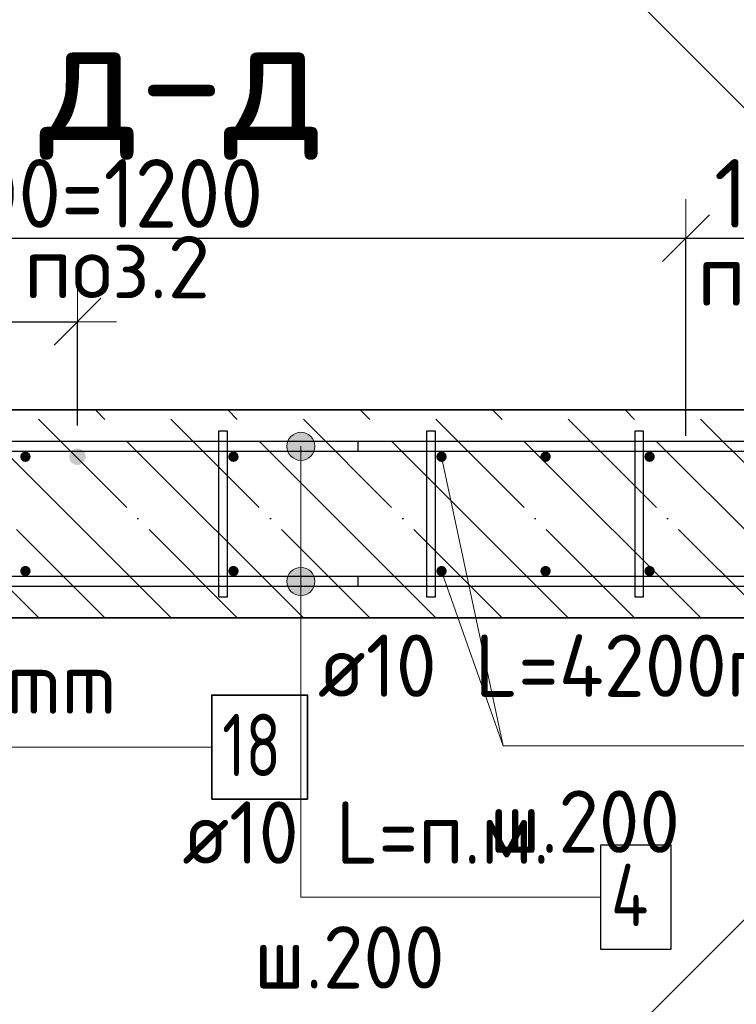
# Model space of a CAD drawing. Header units: millimetres. Extents: x -24871 to 40608, y -2869 to 48080.
# Tile 11 of 119: x -21200 to -20511, y 40583 to 41530. Entities that reach past the tile are written whole.
import ezdxf

# ---------------------------------------------------------------- set-up
doc = ezdxf.new("R2010")
doc.units = ezdxf.units.MM
doc.header["$PDMODE"] = 65
doc.linetypes.add('______11', pattern=[150, 120, -15, 0, -15])
doc.linetypes.add('______5', pattern=[330, 240, -30, 30, -30])
for name, color, linetype, lineweight in [('Standard', 7, 'Continuous', 25), ('Арм.стержн. Арматура края', 96, 'Continuous', 35), ('Арм.стержн. вертикальными 1', 22, 'Continuous', 35), ('Арм.стержн.горизонт. 1', 180, 'Continuous', 35), ('Размерная линия_ общее', 7, 'Continuous', 13)]:
    doc.layers.add(name, color=color, linetype=linetype, lineweight=lineweight)
doc.layers.add('Арм.стержн. вертикальными 2', color=7, linetype='Continuous', lineweight=35, true_color=0x006e00)
doc.layers.add('Арм.стержн.Стяжки', color=7, linetype='Continuous', lineweight=35, true_color=0x501e0f)
doc.styles.add('ISOCPEUR', font='ISOCPEUR')
doc.dimstyles.new('DIMSTYLE_15', dxfattribs={"dimtxt": 60, "dimasz": 75, "dimexe": 0, "dimexo": 0, "dimgap": 30, "dimtad": 2, "dimdec": 0, "dimrnd": 5, "dimzin": 12, "dimdsep": 46, "dimtxsty": 'ISOCPEUR', "dimblk1": 'ALL_ML_STRICH', "dimblk2": 'ALL_ML_STRICH', "dimsah": 1, "dimcen": 0, "dimclrd": 7, "dimclre": 256, "dimclrt": 7, "dimadec": 0, "dimazin": 0, "dimtfac": 1, "dimtdec": 0, "dimtix": 1, "dimtmove": 2, "dimatfit": 3, "dimfxl": 0, "dimtzin": 0, "dimlwd": 0, "dimlwe": -3, "dimarcsym": 0})
doc.dimstyles.new('DIMSTYLE_4', dxfattribs={"dimtxt": 66, "dimasz": 75, "dimexe": 0, "dimexo": 0, "dimgap": 33, "dimtad": 2, "dimdec": 0, "dimrnd": 5, "dimzin": 12, "dimdsep": 46, "dimtxsty": 'ISOCPEUR', "dimblk1": 'ALL_ML_STRICH', "dimblk2": 'ALL_ML_STRICH', "dimsah": 1, "dimcen": 0, "dimclrd": 7, "dimclre": 256, "dimclrt": 7, "dimadec": 0, "dimazin": 0, "dimtfac": 1, "dimtdec": 0, "dimtix": 1, "dimtmove": 2, "dimatfit": 3, "dimfxl": 0, "dimtvp": 1.2, "dimtzin": 0, "dimlwd": 0, "dimlwe": -3, "dimarcsym": 0})
doc.dimstyles.new('DIMSTYLE_5', dxfattribs={"dimtxt": 66, "dimasz": 75, "dimexe": 0, "dimexo": 0, "dimgap": 33, "dimtad": 2, "dimdec": 0, "dimrnd": 5, "dimzin": 12, "dimdsep": 46, "dimtxsty": 'ISOCPEUR', "dimblk1": 'ALL_ML_STRICH', "dimblk2": 'ALL_ML_STRICH', "dimsah": 1, "dimcen": 0, "dimclrd": 7, "dimclre": 256, "dimclrt": 7, "dimadec": 0, "dimazin": 0, "dimtfac": 1, "dimtdec": 0, "dimtix": 1, "dimtmove": 2, "dimatfit": 3, "dimfxl": 0, "dimtzin": 0, "dimlwd": 0, "dimlwe": -3, "dimarcsym": 0})

# ---------------------------------------------------------------- blocks, each defined once
blk = doc.blocks.new('ALL_ML_STRICH')
at = {"color": 0, "linetype": 'ByBlock', "lineweight": -2}
for p, q in [((0, -0.5), (0, 0.5)), ((-0.3, -0.3), (0.3, 0.3)), ((-1, 0), (0.5, 0))]:
    blk.add_line(p, q, dxfattribs=at)
blk = doc.blocks.new('*D108')
at = {"layer": 'DEFPOINTS', "color": 7, "linetype": 'Continuous', "lineweight": 13, "transparency": 33554687}
for p in [(-21759.37, 41319.98), (-21759.37, 41109.71), (-20559.37, 41109.71)]:
    blk.add_point(p, dxfattribs=at)
at = {"layer": 'Размерная линия_ общее', "color": 253, "linetype": 'Continuous', "lineweight": -2, "true_color": 0xa0a0a0, "transparency": 33554687}
for p, q in [((-21759.37, 41129.71), (-21759.37, 41319.98)), ((-20559.37, 41129.71), (-20559.37, 41319.98))]:
    blk.add_line(p, q, dxfattribs=at)
at = {"layer": 'Размерная линия_ общее', "color": 7, "linetype": 'Continuous', "lineweight": -2, "transparency": 33554687}
blk.add_line((-21759.37, 41319.98), (-20559.37, 41319.98), dxfattribs=at)
at = {"layer": 'Размерная линия_ общее', "color": 7, "linetype": 'Continuous', "lineweight": 13, "transparency": 33554687, "xscale": 75, "yscale": 75, "zscale": 75, "rotation": 180}
blk.add_blockref('ALL_ML_STRICH', (-21759.37, 41319.98), dxfattribs=at)
at = {"layer": 'Размерная линия_ общее', "color": 7, "linetype": 'Continuous', "lineweight": 13, "transparency": 33554687, "xscale": 75, "yscale": 75, "zscale": 75}
blk.add_blockref('ALL_ML_STRICH', (-20559.37, 41319.98), dxfattribs=at)
at = {"layer": 'Размерная линия_ общее', "color": 7, "linetype": 'Continuous', "lineweight": 13, "transparency": 33554687, "insert": (-21360.37, 41395.98), "char_height": 66, "width": 3.3, "attachment_point": 1, "line_spacing_factor": 0.60241, "style": 'ISOCPEUR'}
blk.add_mtext('\\W0.91;6х200=1200', dxfattribs=at)
blk = doc.blocks.new('*D109')
at = {"layer": 'DEFPOINTS', "color": 7, "linetype": 'Continuous', "lineweight": 13, "transparency": 33554687}
for p in [(-20559.37, 41319.98), (-20559.37, 41109.71), (-20399.37, 41109.71)]:
    blk.add_point(p, dxfattribs=at)
at = {"layer": 'Размерная линия_ общее', "color": 253, "linetype": 'Continuous', "lineweight": -2, "true_color": 0xa0a0a0, "transparency": 33554687}
for p, q in [((-20559.37, 41129.71), (-20559.37, 41319.98)), ((-20399.37, 41129.71), (-20399.37, 41319.98))]:
    blk.add_line(p, q, dxfattribs=at)
at = {"layer": 'Размерная линия_ общее', "color": 7, "linetype": 'Continuous', "lineweight": -2, "transparency": 33554687}
blk.add_line((-20559.37, 41319.98), (-20399.37, 41319.98), dxfattribs=at)
at = {"layer": 'Размерная линия_ общее', "color": 7, "linetype": 'Continuous', "lineweight": 13, "transparency": 33554687, "xscale": 75, "yscale": 75, "zscale": 75, "rotation": 180}
blk.add_blockref('ALL_ML_STRICH', (-20559.37, 41319.98), dxfattribs=at)
at = {"layer": 'Размерная линия_ общее', "color": 7, "linetype": 'Continuous', "lineweight": 13, "transparency": 33554687, "xscale": 75, "yscale": 75, "zscale": 75}
blk.add_blockref('ALL_ML_STRICH', (-20399.37, 41319.98), dxfattribs=at)
at = {"layer": 'Размерная линия_ общее', "color": 7, "linetype": 'Continuous', "lineweight": 13, "transparency": 33554687, "insert": (-20469.47, 41362.98), "char_height": 66, "width": 198, "attachment_point": 5, "style": 'ISOCPEUR'}
blk.add_mtext('\\A1;{160}', dxfattribs=at)
blk = doc.blocks.new('*D112')
at = {"layer": 'DEFPOINTS', "color": 7, "linetype": 'Continuous', "lineweight": 13, "transparency": 33554687}
for p in [(-21744.37, 41239.57), (-21744.37, 41109.71), (-21144.37, 41109.71)]:
    blk.add_point(p, dxfattribs=at)
at = {"layer": 'Standard', "color": 251, "linetype": 'Continuous', "lineweight": -2, "true_color": 0x656565, "transparency": 33554687}
for p, q in [((-21744.37, 41139.71), (-21744.37, 41239.57)), ((-21144.37, 41139.71), (-21144.37, 41239.57))]:
    blk.add_line(p, q, dxfattribs=at)
at = {"layer": 'Standard', "color": 7, "linetype": 'Continuous', "lineweight": -2, "transparency": 33554687}
blk.add_line((-21744.37, 41239.57), (-21144.37, 41239.57), dxfattribs=at)
at = {"layer": 'Standard', "color": 7, "linetype": 'Continuous', "lineweight": 13, "transparency": 33554687, "xscale": 75, "yscale": 75, "zscale": 75, "rotation": 180}
blk.add_blockref('ALL_ML_STRICH', (-21744.37, 41239.57), dxfattribs=at)
at = {"layer": 'Standard', "color": 7, "linetype": 'Continuous', "lineweight": 13, "transparency": 33554687, "xscale": 75, "yscale": 75, "zscale": 75}
blk.add_blockref('ALL_ML_STRICH', (-21144.37, 41239.57), dxfattribs=at)
at = {"layer": 'Standard', "color": 7, "linetype": 'Continuous', "lineweight": 13, "transparency": 33554687, "insert": (-21630.37, 41309.57), "char_height": 60, "width": 3, "attachment_point": 1, "line_spacing_factor": 0.60241, "style": 'ISOCPEUR'}
blk.add_mtext('3х200=600', dxfattribs=at)

msp = doc.modelspace()

# ---------------------------------------------------------------- hatches: boundary and pattern name
at = {"layer": 'Арм.стержн. вертикальными 1', "linetype": 'Continuous', "lineweight": 50, "transparency": 33554687}
for points in [[(-21190.83, 41113.24), (-21192.46, 41114.33), (-21194.37, 41114.71), (-21196.28, 41114.33), (-21197.9, 41113.24), (-21198.99, 41111.62), (-21199.37, 41109.71), (-21198.99, 41107.8), (-21197.9, 41106.17), (-21196.28, 41105.09), (-21194.37, 41104.71), (-21192.46, 41105.09), (-21190.83, 41106.17), (-21189.75, 41107.8), (-21189.37, 41109.71), (-21189.75, 41111.62)], [(-20990.83, 41113.24), (-20992.46, 41114.33), (-20994.37, 41114.71), (-20996.28, 41114.33), (-20997.9, 41113.24), (-20998.99, 41111.62), (-20999.37, 41109.71), (-20998.99, 41107.8), (-20997.9, 41106.17), (-20996.28, 41105.09), (-20994.37, 41104.71), (-20992.46, 41105.09), (-20990.83, 41106.17), (-20989.75, 41107.8), (-20989.37, 41109.71), (-20989.75, 41111.62)], [(-20790.83, 41113.24), (-20792.46, 41114.33), (-20794.37, 41114.71), (-20796.28, 41114.33), (-20797.9, 41113.24), (-20798.99, 41111.62), (-20799.37, 41109.71), (-20798.99, 41107.8), (-20797.9, 41106.17), (-20796.28, 41105.09), (-20794.37, 41104.71), (-20792.46, 41105.09), (-20790.83, 41106.17), (-20789.75, 41107.8), (-20789.37, 41109.71), (-20789.75, 41111.62)], [(-20690.83, 41113.24), (-20692.46, 41114.33), (-20694.37, 41114.71), (-20696.28, 41114.33), (-20697.9, 41113.24), (-20698.99, 41111.62), (-20699.37, 41109.71), (-20698.99, 41107.8), (-20697.9, 41106.17), (-20696.28, 41105.09), (-20694.37, 41104.71), (-20692.46, 41105.09), (-20690.83, 41106.17), (-20689.75, 41107.8), (-20689.37, 41109.71), (-20689.75, 41111.62)], [(-20590.83, 41113.24), (-20592.46, 41114.33), (-20594.37, 41114.71), (-20596.28, 41114.33), (-20597.9, 41113.24), (-20598.99, 41111.62), (-20599.37, 41109.71), (-20598.99, 41107.8), (-20597.9, 41106.17), (-20596.28, 41105.09), (-20594.37, 41104.71), (-20592.46, 41105.09), (-20590.83, 41106.17), (-20589.75, 41107.8), (-20589.37, 41109.71), (-20589.75, 41111.62)], [(-21190.83, 41003.24), (-21192.46, 41004.33), (-21194.37, 41004.71), (-21196.28, 41004.33), (-21197.9, 41003.24), (-21198.99, 41001.62), (-21199.37, 40999.71), (-21198.99, 40997.8), (-21197.9, 40996.17), (-21196.28, 40995.09), (-21194.37, 40994.71), (-21192.46, 40995.09), (-21190.83, 40996.17), (-21189.75, 40997.8), (-21189.37, 40999.71), (-21189.75, 41001.62)], [(-20990.83, 41003.24), (-20992.46, 41004.33), (-20994.37, 41004.71), (-20996.28, 41004.33), (-20997.9, 41003.24), (-20998.99, 41001.62), (-20999.37, 40999.71), (-20998.99, 40997.8), (-20997.9, 40996.17), (-20996.28, 40995.09), (-20994.37, 40994.71), (-20992.46, 40995.09), (-20990.83, 40996.17), (-20989.75, 40997.8), (-20989.37, 40999.71), (-20989.75, 41001.62)], [(-20790.83, 41003.24), (-20792.46, 41004.33), (-20794.37, 41004.71), (-20796.28, 41004.33), (-20797.9, 41003.24), (-20798.99, 41001.62), (-20799.37, 40999.71), (-20798.99, 40997.8), (-20797.9, 40996.17), (-20796.28, 40995.09), (-20794.37, 40994.71), (-20792.46, 40995.09), (-20790.83, 40996.17), (-20789.75, 40997.8), (-20789.37, 40999.71), (-20789.75, 41001.62)], [(-20690.83, 41003.24), (-20692.46, 41004.33), (-20694.37, 41004.71), (-20696.28, 41004.33), (-20697.9, 41003.24), (-20698.99, 41001.62), (-20699.37, 40999.71), (-20698.99, 40997.8), (-20697.9, 40996.17), (-20696.28, 40995.09), (-20694.37, 40994.71), (-20692.46, 40995.09), (-20690.83, 40996.17), (-20689.75, 40997.8), (-20689.37, 40999.71), (-20689.75, 41001.62)], [(-20590.83, 41003.24), (-20592.46, 41004.33), (-20594.37, 41004.71), (-20596.28, 41004.33), (-20597.9, 41003.24), (-20598.99, 41001.62), (-20599.37, 40999.71), (-20598.99, 40997.8), (-20597.9, 40996.17), (-20596.28, 40995.09), (-20594.37, 40994.71), (-20592.46, 40995.09), (-20590.83, 40996.17), (-20589.75, 40997.8), (-20589.37, 40999.71), (-20589.75, 41001.62)]]:
    msp.add_hatch(color=4, dxfattribs=at).paths.add_polyline_path(points)
at = {"layer": 'Арм.стержн. вертикальными 2', "linetype": 'Continuous', "lineweight": 50, "transparency": 33554687}
msp.add_hatch(color=7, dxfattribs=at).paths.add_polyline_path([(-21138.71, 41115.37), (-21141.31, 41117.1), (-21144.37, 41117.71), (-21147.43, 41117.1), (-21150.03, 41115.37), (-21151.76, 41112.77), (-21152.37, 41109.71), (-21151.76, 41106.65), (-21150.03, 41104.05), (-21147.43, 41102.32), (-21144.37, 41101.71), (-21141.31, 41102.32), (-21138.71, 41104.05), (-21136.98, 41106.65), (-21136.37, 41109.71), (-21136.98, 41112.77)])
at = {"layer": 'Арм.стержн.горизонт. 1', "linetype": 'Continuous', "lineweight": 13, "transparency": 33554687}
for points in [[(-20941.17, 41126.46), (-20917.95, 41126.46), (-20922.81, 41131.32)], [(-20941.17, 41126.46), (-20922.81, 41131.32), (-20936.31, 41131.32)], [(-20941.17, 41126.46), (-20917.95, 41126.46), (-20922.81, 41131.32)], [(-20941.17, 41126.46), (-20922.81, 41131.32), (-20936.31, 41131.32)], [(-20941.17, 41126.46), (-20917.95, 41126.46), (-20922.81, 41131.32)], [(-20941.17, 41126.46), (-20922.81, 41131.32), (-20936.31, 41131.32)], [(-20941.17, 41126.46), (-20917.95, 41126.46), (-20922.81, 41131.32)], [(-20941.17, 41126.46), (-20922.81, 41131.32), (-20936.31, 41131.32)], [(-20941.17, 41126.46), (-20917.95, 41126.46), (-20922.81, 41131.32)], [(-20941.17, 41126.46), (-20922.81, 41131.32), (-20936.31, 41131.32)], [(-20936.31, 41131.32), (-20922.81, 41131.32), (-20929.56, 41133.21)], [(-20936.31, 41131.32), (-20922.81, 41131.32), (-20929.56, 41133.21)], [(-20936.31, 41131.32), (-20922.81, 41131.32), (-20929.56, 41133.21)], [(-20936.31, 41131.32), (-20922.81, 41131.32), (-20929.56, 41133.21)], [(-20936.31, 41131.32), (-20922.81, 41131.32), (-20929.56, 41133.21)], [(-20943.06, 41119.71), (-20916.06, 41119.71), (-20917.95, 41126.46)], [(-20943.06, 41119.71), (-20917.95, 41126.46), (-20941.17, 41126.46)], [(-20943.06, 41119.71), (-20916.06, 41119.71), (-20917.95, 41126.46)], [(-20943.06, 41119.71), (-20917.95, 41126.46), (-20941.17, 41126.46)], [(-20943.06, 41119.71), (-20916.06, 41119.71), (-20917.95, 41126.46)], [(-20943.06, 41119.71), (-20917.95, 41126.46), (-20941.17, 41126.46)], [(-20943.06, 41119.71), (-20916.06, 41119.71), (-20917.95, 41126.46)], [(-20943.06, 41119.71), (-20917.95, 41126.46), (-20941.17, 41126.46)], [(-20943.06, 41119.71), (-20916.06, 41119.71), (-20917.95, 41126.46)], [(-20943.06, 41119.71), (-20917.95, 41126.46), (-20941.17, 41126.46)], [(-20941.17, 41112.96), (-20916.06, 41119.71), (-20943.06, 41119.71)], [(-20941.17, 41112.96), (-20916.06, 41119.71), (-20943.06, 41119.71)], [(-20941.17, 41112.96), (-20916.06, 41119.71), (-20943.06, 41119.71)], [(-20941.17, 41112.96), (-20916.06, 41119.71), (-20943.06, 41119.71)], [(-20941.17, 41112.96), (-20916.06, 41119.71), (-20943.06, 41119.71)], [(-20941.17, 41112.96), (-20917.95, 41112.96), (-20916.06, 41119.71)], [(-20941.17, 41112.96), (-20917.95, 41112.96), (-20916.06, 41119.71)], [(-20941.17, 41112.96), (-20917.95, 41112.96), (-20916.06, 41119.71)], [(-20941.17, 41112.96), (-20917.95, 41112.96), (-20916.06, 41119.71)], [(-20941.17, 41112.96), (-20917.95, 41112.96), (-20916.06, 41119.71)], [(-20936.31, 41108.1), (-20917.95, 41112.96), (-20941.17, 41112.96)], [(-20936.31, 41108.1), (-20917.95, 41112.96), (-20941.17, 41112.96)], [(-20936.31, 41108.1), (-20917.95, 41112.96), (-20941.17, 41112.96)], [(-20936.31, 41108.1), (-20917.95, 41112.96), (-20941.17, 41112.96)], [(-20936.31, 41108.1), (-20917.95, 41112.96), (-20941.17, 41112.96)], [(-20936.31, 41108.1), (-20922.81, 41108.1), (-20917.95, 41112.96)], [(-20936.31, 41108.1), (-20922.81, 41108.1), (-20917.95, 41112.96)], [(-20936.31, 41108.1), (-20922.81, 41108.1), (-20917.95, 41112.96)], [(-20936.31, 41108.1), (-20922.81, 41108.1), (-20917.95, 41112.96)], [(-20936.31, 41108.1), (-20922.81, 41108.1), (-20917.95, 41112.96)], [(-20922.81, 41108.1), (-20936.31, 41108.1), (-20929.56, 41106.21)], [(-20922.81, 41108.1), (-20936.31, 41108.1), (-20929.56, 41106.21)], [(-20922.81, 41108.1), (-20936.31, 41108.1), (-20929.56, 41106.21)], [(-20922.81, 41108.1), (-20936.31, 41108.1), (-20929.56, 41106.21)], [(-20922.81, 41108.1), (-20936.31, 41108.1), (-20929.56, 41106.21)], [(-20941.17, 40996.46), (-20917.95, 40996.46), (-20922.81, 41001.32)], [(-20941.17, 40996.46), (-20922.81, 41001.32), (-20936.31, 41001.32)], [(-20941.17, 40996.46), (-20917.95, 40996.46), (-20922.81, 41001.32)], [(-20941.17, 40996.46), (-20922.81, 41001.32), (-20936.31, 41001.32)], [(-20941.17, 40996.46), (-20917.95, 40996.46), (-20922.81, 41001.32)], [(-20941.17, 40996.46), (-20922.81, 41001.32), (-20936.31, 41001.32)], [(-20941.17, 40996.46), (-20917.95, 40996.46), (-20922.81, 41001.32)], [(-20941.17, 40996.46), (-20922.81, 41001.32), (-20936.31, 41001.32)], [(-20941.17, 40996.46), (-20917.95, 40996.46), (-20922.81, 41001.32)], [(-20941.17, 40996.46), (-20922.81, 41001.32), (-20936.31, 41001.32)], [(-20936.31, 41001.32), (-20922.81, 41001.32), (-20929.56, 41003.21)], [(-20936.31, 41001.32), (-20922.81, 41001.32), (-20929.56, 41003.21)], [(-20936.31, 41001.32), (-20922.81, 41001.32), (-20929.56, 41003.21)], [(-20936.31, 41001.32), (-20922.81, 41001.32), (-20929.56, 41003.21)], [(-20936.31, 41001.32), (-20922.81, 41001.32), (-20929.56, 41003.21)], [(-20943.06, 40989.71), (-20916.06, 40989.71), (-20917.95, 40996.46)], [(-20943.06, 40989.71), (-20917.95, 40996.46), (-20941.17, 40996.46)], [(-20943.06, 40989.71), (-20916.06, 40989.71), (-20917.95, 40996.46)], [(-20943.06, 40989.71), (-20917.95, 40996.46), (-20941.17, 40996.46)], [(-20943.06, 40989.71), (-20916.06, 40989.71), (-20917.95, 40996.46)], [(-20943.06, 40989.71), (-20917.95, 40996.46), (-20941.17, 40996.46)], [(-20943.06, 40989.71), (-20916.06, 40989.71), (-20917.95, 40996.46)], [(-20943.06, 40989.71), (-20917.95, 40996.46), (-20941.17, 40996.46)], [(-20943.06, 40989.71), (-20916.06, 40989.71), (-20917.95, 40996.46)], [(-20943.06, 40989.71), (-20917.95, 40996.46), (-20941.17, 40996.46)], [(-20941.17, 40982.96), (-20916.06, 40989.71), (-20943.06, 40989.71)], [(-20941.17, 40982.96), (-20916.06, 40989.71), (-20943.06, 40989.71)], [(-20941.17, 40982.96), (-20916.06, 40989.71), (-20943.06, 40989.71)], [(-20941.17, 40982.96), (-20916.06, 40989.71), (-20943.06, 40989.71)], [(-20941.17, 40982.96), (-20916.06, 40989.71), (-20943.06, 40989.71)], [(-20941.17, 40982.96), (-20917.95, 40982.96), (-20916.06, 40989.71)], [(-20941.17, 40982.96), (-20917.95, 40982.96), (-20916.06, 40989.71)], [(-20941.17, 40982.96), (-20917.95, 40982.96), (-20916.06, 40989.71)], [(-20941.17, 40982.96), (-20917.95, 40982.96), (-20916.06, 40989.71)], [(-20941.17, 40982.96), (-20917.95, 40982.96), (-20916.06, 40989.71)], [(-20936.31, 40978.1), (-20917.95, 40982.96), (-20941.17, 40982.96)], [(-20936.31, 40978.1), (-20917.95, 40982.96), (-20941.17, 40982.96)], [(-20936.31, 40978.1), (-20917.95, 40982.96), (-20941.17, 40982.96)], [(-20936.31, 40978.1), (-20917.95, 40982.96), (-20941.17, 40982.96)], [(-20936.31, 40978.1), (-20917.95, 40982.96), (-20941.17, 40982.96)], [(-20936.31, 40978.1), (-20922.81, 40978.1), (-20917.95, 40982.96)], [(-20936.31, 40978.1), (-20922.81, 40978.1), (-20917.95, 40982.96)], [(-20936.31, 40978.1), (-20922.81, 40978.1), (-20917.95, 40982.96)], [(-20936.31, 40978.1), (-20922.81, 40978.1), (-20917.95, 40982.96)], [(-20936.31, 40978.1), (-20922.81, 40978.1), (-20917.95, 40982.96)], [(-20922.81, 40978.1), (-20936.31, 40978.1), (-20929.56, 40976.21)], [(-20922.81, 40978.1), (-20936.31, 40978.1), (-20929.56, 40976.21)], [(-20922.81, 40978.1), (-20936.31, 40978.1), (-20929.56, 40976.21)], [(-20922.81, 40978.1), (-20936.31, 40978.1), (-20929.56, 40976.21)], [(-20922.81, 40978.1), (-20936.31, 40978.1), (-20929.56, 40976.21)]]:
    msp.add_hatch(color=7, dxfattribs=at).paths.add_polyline_path(points)

# ---------------------------------------------------------------- linework, layer by layer
at = {"layer": 'Standard', "color": 7, "linetype": 'Continuous', "lineweight": 35, "transparency": 33554687}
for p, q in [((-20354.37, 41154.71), (-21804.37, 41154.71)), ((-21804.37, 40954.71), (-20354.37, 40954.71))]:
    msp.add_line(p, q, dxfattribs=at)
at = {"layer": 'Standard', "color": 253, "linetype": '______5', "lineweight": -3, "true_color": 0xababab, "transparency": 33554687}
for p, q in [((-21181.63, 40954.71), (-21381.63, 41154.71)), ((-21054.36, 40954.71), (-21254.36, 41154.71)), ((-20927.08, 40954.71), (-21127.08, 41154.71)), ((-20799.8, 40954.71), (-20999.8, 41154.71)), ((-20672.52, 40954.71), (-20872.52, 41154.71)), ((-20545.24, 40954.71), (-20745.24, 41154.71)), ((-20417.96, 40954.71), (-20617.96, 41154.71))]:
    msp.add_line(p, q, dxfattribs=at)
at = {"layer": 'Standard', "color": 253, "linetype": '______11', "lineweight": -3, "true_color": 0xababab, "transparency": 33554687}
for p, q in [((-21117.99, 40954.71), (-21317.99, 41154.71)), ((-20990.72, 40954.71), (-21190.72, 41154.71)), ((-20863.44, 40954.71), (-21063.44, 41154.71)), ((-20736.16, 40954.71), (-20936.16, 41154.71)), ((-20608.88, 40954.71), (-20808.88, 41154.71)), ((-20481.6, 40954.71), (-20681.6, 41154.71)), ((-20354.37, 40954.76), (-20554.32, 41154.71))]:
    msp.add_line(p, q, dxfattribs=at)
at = {"layer": 'Standard', "color": 7, "linetype": 'Continuous', "lineweight": 13, "transparency": 33554687}
msp.add_line((-20794.37, 41109.71), (-20735.27, 40831.73), dxfattribs=at)
at = {"layer": 'Standard', "color": 7, "linetype": 'Continuous', "lineweight": 25, "transparency": 33554687}
msp.add_lwpolyline([(-21079.37, 40088.29), (-20112.95, 41054.71), (-21079.37, 42021.13), (-22045.79, 41054.71), (-21079.37, 40088.29)], dxfattribs=at)
at = {"layer": 'Арм.стержн. Арматура края', "color": 4, "linetype": 'Continuous', "lineweight": 25, "transparency": 33554687}
for points in [[(-20874.37, 41124.71), (-20407.72, 41124.71)], [(-20408.41, 41114.71), (-20874.37, 41114.71), (-20874.37, 41124.71)], [(-20874.37, 41124.71), (-20407.72, 41124.71)], [(-20408.41, 41114.71), (-20874.37, 41114.71), (-20874.37, 41124.71)], [(-20874.37, 41124.71), (-20407.72, 41124.71)], [(-20408.41, 41114.71), (-20874.37, 41114.71), (-20874.37, 41124.71)], [(-20874.37, 41124.71), (-20407.72, 41124.71)], [(-20408.41, 41114.71), (-20874.37, 41114.71), (-20874.37, 41124.71)], [(-20874.37, 41124.71), (-20407.72, 41124.71)], [(-20408.41, 41114.71), (-20874.37, 41114.71), (-20874.37, 41124.71)], [(-20407.72, 40984.71), (-20874.37, 40984.71), (-20874.37, 40994.71), (-20408.41, 40994.71)], [(-20407.72, 40984.71), (-20874.37, 40984.71), (-20874.37, 40994.71), (-20408.41, 40994.71)], [(-20407.72, 40984.71), (-20874.37, 40984.71), (-20874.37, 40994.71), (-20408.41, 40994.71)], [(-20407.72, 40984.71), (-20874.37, 40984.71), (-20874.37, 40994.71), (-20408.41, 40994.71)], [(-20407.72, 40984.71), (-20874.37, 40984.71), (-20874.37, 40994.71), (-20408.41, 40994.71)]]:
    msp.add_lwpolyline(points, dxfattribs=at)
at = {"layer": 'Арм.стержн. вертикальными 1', "color": 7, "linetype": 'Continuous', "lineweight": 13, "transparency": 33554687}
for q in [(-20794.37, 40999.71), (-20319.27, 40831.73)]:
    msp.add_line((-20735.27, 40831.73), q, dxfattribs=at)
at = {"layer": 'Арм.стержн. вертикальными 2', "color": 7, "linetype": 'Continuous', "lineweight": 13, "transparency": 33554687}
msp.add_line((-21419.27, 40830.4), (-21015.27, 40830.4), dxfattribs=at)
at = {"layer": 'Арм.стержн. вертикальными 2', "color": 7, "linetype": 'Continuous', "lineweight": 35, "transparency": 33554687}
msp.add_lwpolyline([(-21015.27, 40780.4), (-20923.27, 40780.4), (-20923.27, 40880.4), (-21015.27, 40880.4), (-21015.27, 40780.4)], dxfattribs=at)
at = {"layer": 'Арм.стержн.горизонт. 1', "color": 7, "linetype": 'Continuous', "lineweight": 13, "transparency": 33554687}
for p, q in [((-20929.56, 41133.21), (-20929.56, 41133.21)), ((-20929.56, 41133.21), (-20929.56, 41133.21)), ((-20929.56, 41133.21), (-20929.56, 41133.21)), ((-20929.56, 41133.21), (-20929.56, 41133.21)), ((-20929.56, 41133.21), (-20929.56, 41133.21)), ((-20943.06, 41119.71), (-20943.06, 41119.71)), ((-20943.06, 41119.71), (-20943.06, 41119.71)), ((-20943.06, 41119.71), (-20943.06, 41119.71)), ((-20943.06, 41119.71), (-20943.06, 41119.71)), ((-20943.06, 41119.71), (-20943.06, 41119.71)), ((-20929.56, 40686.19), (-20929.56, 41119.71)), ((-20929.56, 40686.19), (-20929.56, 41119.71)), ((-20929.56, 40686.19), (-20929.56, 41119.71)), ((-20929.56, 40686.19), (-20929.56, 41119.71)), ((-20929.56, 40686.19), (-20929.56, 41119.71)), ((-20916.06, 41119.71), (-20916.06, 41119.71)), ((-20916.06, 41119.71), (-20916.06, 41119.71)), ((-20916.06, 41119.71), (-20916.06, 41119.71)), ((-20916.06, 41119.71), (-20916.06, 41119.71)), ((-20916.06, 41119.71), (-20916.06, 41119.71)), ((-20929.56, 41106.21), (-20929.56, 41106.21)), ((-20929.56, 41106.21), (-20929.56, 41106.21)), ((-20929.56, 41106.21), (-20929.56, 41106.21)), ((-20929.56, 41106.21), (-20929.56, 41106.21)), ((-20929.56, 41106.21), (-20929.56, 41106.21)), ((-20929.56, 41003.21), (-20929.56, 41003.21)), ((-20929.56, 41003.21), (-20929.56, 41003.21)), ((-20929.56, 41003.21), (-20929.56, 41003.21)), ((-20929.56, 41003.21), (-20929.56, 41003.21)), ((-20929.56, 41003.21), (-20929.56, 41003.21)), ((-20943.06, 40989.71), (-20943.06, 40989.71)), ((-20943.06, 40989.71), (-20943.06, 40989.71)), ((-20943.06, 40989.71), (-20943.06, 40989.71)), ((-20943.06, 40989.71), (-20943.06, 40989.71)), ((-20943.06, 40989.71), (-20943.06, 40989.71)), ((-20929.56, 40686.19), (-20929.56, 40989.71)), ((-20929.56, 40686.19), (-20929.56, 40989.71)), ((-20929.56, 40686.19), (-20929.56, 40989.71)), ((-20929.56, 40686.19), (-20929.56, 40989.71)), ((-20929.56, 40686.19), (-20929.56, 40989.71)), ((-20916.06, 40989.71), (-20916.06, 40989.71)), ((-20916.06, 40989.71), (-20916.06, 40989.71)), ((-20916.06, 40989.71), (-20916.06, 40989.71)), ((-20916.06, 40989.71), (-20916.06, 40989.71)), ((-20916.06, 40989.71), (-20916.06, 40989.71)), ((-20929.56, 40976.21), (-20929.56, 40976.21)), ((-20929.56, 40976.21), (-20929.56, 40976.21)), ((-20929.56, 40976.21), (-20929.56, 40976.21)), ((-20929.56, 40976.21), (-20929.56, 40976.21)), ((-20929.56, 40976.21), (-20929.56, 40976.21)), ((-20929.56, 40686.19), (-20641.56, 40686.19))]:
    msp.add_line(p, q, dxfattribs=at)
at = {"layer": 'Арм.стержн.горизонт. 1', "color": 4, "linetype": 'Continuous', "lineweight": 25, "transparency": 33554687}
for points in [[(-21774.37, 41124.71), (-20384.37, 41124.71), (-20384.37, 41114.71), (-21774.37, 41114.71), (-21774.37, 41124.71)], [(-21774.37, 41124.71), (-20384.37, 41124.71), (-20384.37, 41114.71), (-21774.37, 41114.71), (-21774.37, 41124.71)], [(-21774.37, 41124.71), (-20384.37, 41124.71), (-20384.37, 41114.71), (-21774.37, 41114.71), (-21774.37, 41124.71)], [(-21774.37, 41124.71), (-20384.37, 41124.71), (-20384.37, 41114.71), (-21774.37, 41114.71), (-21774.37, 41124.71)], [(-21774.37, 41124.71), (-20384.37, 41124.71), (-20384.37, 41114.71), (-21774.37, 41114.71), (-21774.37, 41124.71)], [(-21774.37, 40994.71), (-20384.37, 40994.71), (-20384.37, 40984.71), (-21774.37, 40984.71), (-21774.37, 40994.71)], [(-21774.37, 40994.71), (-20384.37, 40994.71), (-20384.37, 40984.71), (-21774.37, 40984.71), (-21774.37, 40994.71)], [(-21774.37, 40994.71), (-20384.37, 40994.71), (-20384.37, 40984.71), (-21774.37, 40984.71), (-21774.37, 40994.71)], [(-21774.37, 40994.71), (-20384.37, 40994.71), (-20384.37, 40984.71), (-21774.37, 40984.71), (-21774.37, 40994.71)], [(-21774.37, 40994.71), (-20384.37, 40994.71), (-20384.37, 40984.71), (-21774.37, 40984.71), (-21774.37, 40994.71)]]:
    msp.add_lwpolyline(points, dxfattribs=at)
at = {"layer": 'Арм.стержн.горизонт. 1', "color": 7, "linetype": 'Continuous', "lineweight": 25, "transparency": 33554687}
msp.add_lwpolyline([(-20641.56, 40636.19), (-20573.56, 40636.19), (-20573.56, 40736.19), (-20641.56, 40736.19), (-20641.56, 40636.19)], dxfattribs=at)
at = {"layer": 'Арм.стержн.горизонт. 1', "color": 7, "linetype": 'Continuous', "lineweight": 13, "transparency": 33554687}
for centre in [(-20929.56, 41119.71), (-20929.56, 41119.71), (-20929.56, 41119.71), (-20929.56, 41119.71), (-20929.56, 41119.71), (-20929.56, 40989.71), (-20929.56, 40989.71), (-20929.56, 40989.71), (-20929.56, 40989.71), (-20929.56, 40989.71)]:
    msp.add_circle(centre, 13.5, dxfattribs=at)
at = {"layer": 'Арм.стержн.Стяжки', "color": 40, "linetype": 'Continuous', "lineweight": 25, "transparency": 33554687}
for points in [[(-21000.37, 41134.71), (-21000.37, 40974.71), (-21008.37, 40974.71), (-21008.37, 41134.71), (-21000.37, 41134.71)], [(-21000.37, 41134.71), (-21000.37, 40974.71), (-21008.37, 40974.71), (-21008.37, 41134.71), (-21000.37, 41134.71)], [(-21000.37, 41134.71), (-21000.37, 40974.71), (-21008.37, 40974.71), (-21008.37, 41134.71), (-21000.37, 41134.71)], [(-20800.37, 41134.71), (-20800.37, 40974.71), (-20808.37, 40974.71), (-20808.37, 41134.71), (-20800.37, 41134.71)], [(-20800.37, 41134.71), (-20800.37, 40974.71), (-20808.37, 40974.71), (-20808.37, 41134.71), (-20800.37, 41134.71)], [(-20600.37, 41134.71), (-20600.37, 40974.71), (-20608.37, 40974.71), (-20608.37, 41134.71), (-20600.37, 41134.71)], [(-20600.37, 41134.71), (-20600.37, 40974.71), (-20608.37, 40974.71), (-20608.37, 41134.71), (-20600.37, 41134.71)], [(-20600.37, 41134.71), (-20600.37, 40974.71), (-20608.37, 40974.71), (-20608.37, 41134.71), (-20600.37, 41134.71)]]:
    msp.add_lwpolyline(points, dxfattribs=at)

# ---------------------------------------------------------------- texts
at = {"layer": 'Standard', "color": 7, "linetype": 'Continuous', "lineweight": 13, "transparency": 33554687, "insert": (-21180.54, 41464.79), "char_height": 120, "width": 306.7826, "attachment_point": 4, "style": 'ISOCPEUR'}
msp.add_mtext('\\A1;{\\fISOCPEUR|i0|b0;\\H120.000000;\\W1.000000;\\C7;д-д}\\P', dxfattribs=at)
at = {"layer": 'Standard', "color": 7, "linetype": 'Continuous', "lineweight": 18, "transparency": 33554687, "char_height": 60, "width": 211.1538, "attachment_point": 4, "style": 'ISOCPEUR'}
for insert in [(-21195.88, 41292.09), (-20548.47, 41284.88)]:
    msp.add_mtext('\\A1;{\\fISOCPEUR|i0|b0;\\H60.000000;\\W1.000000;\\C7;поз.2}\\P', dxfattribs=dict(at, insert=insert))
at = {"layer": 'Арм.стержн. вертикальными 1', "color": 7, "linetype": 'Continuous', "lineweight": 25, "transparency": 33554687, "char_height": 60, "attachment_point": 7, "style": 'ISOCPEUR'}
for s, insert, width in [('\\W0.96;ø10 L=4200mm ', (-20913.27, 40878.73), 592.5298), ('\\W0.95;ш.200 ', (-20748.27, 40728.73), 262.3993)]:
    msp.add_mtext(s, dxfattribs=dict(at, insert=insert, width=width))
at = {"layer": 'Арм.стержн. вертикальными 2', "color": 7, "linetype": 'Continuous', "lineweight": 25, "transparency": 33554687, "char_height": 60, "attachment_point": 7, "style": 'ISOCPEUR'}
for s, insert, width in [('\\W0.94;ø16 L=1950mm ', (-21591.27, 40862.4), 573.9219), ('\\W0.75;18', (-21005.27, 40802.4), 94.4562)]:
    msp.add_mtext(s, dxfattribs=dict(at, insert=insert, width=width))
at = {"layer": 'Арм.стержн.горизонт. 1', "color": 7, "linetype": 'Continuous', "lineweight": 25, "transparency": 33554687, "char_height": 60, "attachment_point": 7, "style": 'ISOCPEUR'}
for s, insert, width in [('\\W0.94;ø10 L=п.м.', (-21043.56, 40718.19), 399.9663), ('\\W0.80;4', (-20631.56, 40658.19), 71.9667), ('\\W0.95;ш.200 ', (-20974.56, 40598.19), 262.3991)]:
    msp.add_mtext(s, dxfattribs=dict(at, insert=insert, width=width))

# ---------------------------------------------------------------- dimensions: what is measured, and where the dimension line sits
at = {"layer": 'Standard', "color": 7, "linetype": 'Continuous', "lineweight": 13, "transparency": 33554687}
dim = msp.add_linear_dim(base=(-21144.37, 41239.57), p1=(-21744.37, 41139.71), p2=(-21144.37, 41139.71), text='3х200=600', dimstyle='DIMSTYLE_15', override={"dimpost": '<>', "dimclrd": 7, "dimclre": 251, "dimclrt": 7, "dimlwd": 0, "dimlwe": 65533}, dxfattribs=at)
dim.commit()
dim.dimension.update_dxf_attribs({"geometry": '*D112', "text_midpoint": (-21444.37, 41269.57), "dimtype": 160})
at = {"layer": 'Размерная линия_ общее', "color": 7, "linetype": 'Continuous', "lineweight": 13, "transparency": 33554687}
dim = msp.add_linear_dim(base=(-20399.37, 41319.98), p1=(-20559.37, 41129.71), p2=(-20399.37, 41129.71), dimstyle='DIMSTYLE_4', override={"dimpost": '<>', "dimclrd": 7, "dimclre": 253, "dimclrt": 7, "dimlwd": 0, "dimlwe": 65533}, dxfattribs=at)
dim.commit()
dim.dimension.update_dxf_attribs({"geometry": '*D109', "text_midpoint": (-20469.47, 41362.98), "dimtype": 160})
dim = msp.add_linear_dim(base=(-20559.37, 41319.98), p1=(-21759.37, 41129.71), p2=(-20559.37, 41129.71), text='\\W0.91;6х200=1200', dimstyle='DIMSTYLE_5', override={"dimpost": '<>', "dimclrd": 7, "dimclre": 253, "dimclrt": 7, "dimlwd": 0, "dimlwe": 65533}, dxfattribs=at)
dim.commit()
dim.dimension.update_dxf_attribs({"geometry": '*D108', "text_midpoint": (-21159.37, 41352.98), "dimtype": 160})

doc.saveas('drawing.dxf')
